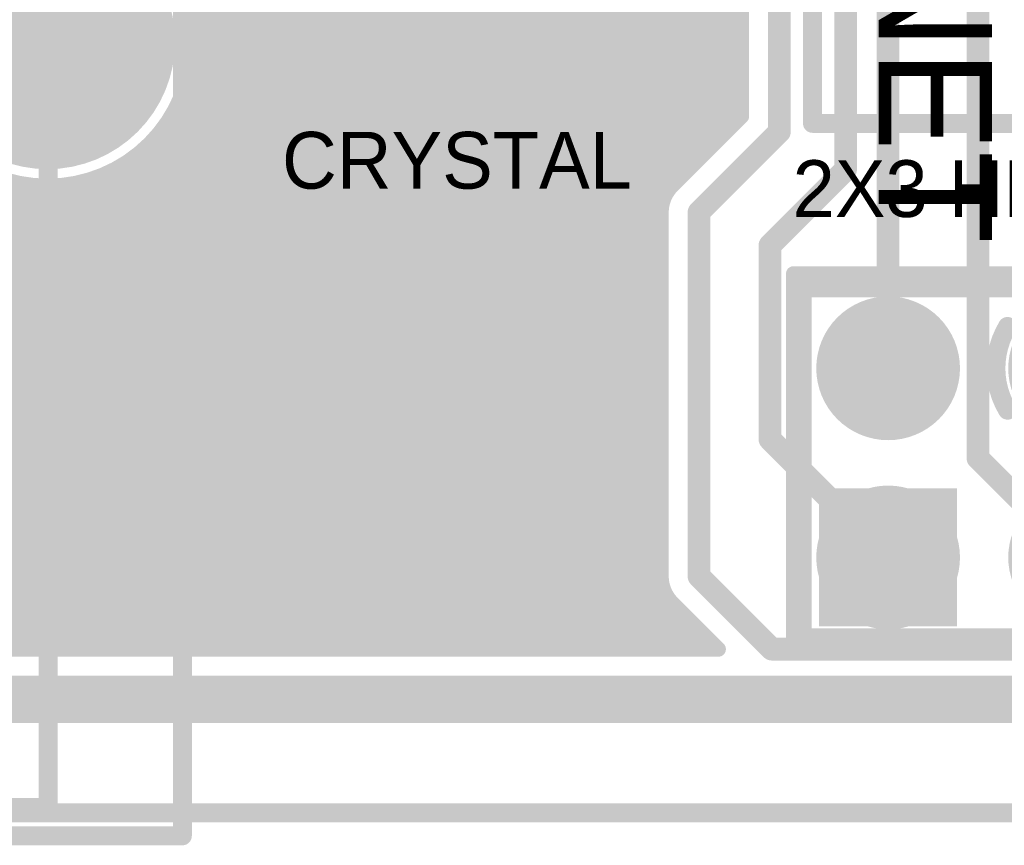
# Model space of a CAD drawing. Extents: x 7.17 to 14.1, y 4 to 11.75.
# Tile 14 of 214: x 8.58 to 9.1, y 5.74 to 6.18. Entities that reach past the tile are written whole.
import ezdxf

# ---------------------------------------------------------------- set-up
doc = ezdxf.new("R2010")
doc.units = 0
doc.layers.get('0').update_dxf_attribs({"linetype": 'CONTINUOUS'})
for name, color, linetype in [('BOTTOMLAYER', 5, 'CONTINUOUS'), ('BOTTOMSOLDER', 6, 'CONTINUOUS'), ('INTERNALPLANE1', 76, 'CONTINUOUS'), ('KEEPOUTLAYER', 6, 'CONTINUOUS'), ('MECHANICAL1', 6, 'CONTINUOUS'), ('MECHANICAL3', 76, 'CONTINUOUS'), ('MECHANICAL6', 56, 'CONTINUOUS'), ('MECHANICAL7', 56, 'CONTINUOUS'), ('MULTILAYER', 9, 'CONTINUOUS'), ('TOPLAYER', 1, 'CONTINUOUS'), ('TOPOVERLAY', 2, 'CONTINUOUS'), ('TOPPASTE', 8, 'CONTINUOUS'), ('TOPSOLDER', 216, 'CONTINUOUS')]:
    doc.layers.add(name, color=color, linetype=linetype)

# ---------------------------------------------------------------- blocks, each defined once
blk = doc.blocks.new('SMT_CRYSTAL_1')
at = {"layer": 'MECHANICAL1', "const_width": 0.01}
for points in [[(0.035, -0.1, -1), (0.035, 0.1)], [(0.265, 0.1, -1), (0.265, -0.1)]]:
    blk.add_lwpolyline(points, format="xyb", dxfattribs=at)
for points in [[(0.035, 0.1), (0.265, 0.1)], [(-0.08, 0.03), (-0.08, -0.025)], [(-0.08, 0.03), (-0.06, 0.03)], [(0.36, 0.03), (0.38, 0.03)], [(0.38, 0.03), (0.38, -0.025)], [(-0.08, -0.025), (-0.06, -0.025)], [(0.36, -0.025), (0.38, -0.025)], [(0.035, -0.1), (0.265, -0.1)]]:
    blk.add_lwpolyline(points, dxfattribs=at)
at = {"layer": 'MECHANICAL1', "const_width": 0.005}
for points in [[(0.0325, 0.1, 1), (0.0375, 0.1, 1)], [(0.0325, 0.1, 1), (0.0375, 0.1, 1)], [(0.2625, 0.1, 1), (0.2675, 0.1, 1)], [(0.2625, 0.1, 1), (0.2675, 0.1, 1)], [(-0.0825, 0.03, 1), (-0.0775, 0.03, 1)], [(-0.0825, 0.03, 1), (-0.0775, 0.03, 1)], [(-0.0625, 0.03, 1), (-0.0575, 0.03, 1)], [(0.3575, 0.03, 1), (0.3625, 0.03, 1)], [(0.3775, 0.03, 1), (0.3825, 0.03, 1)], [(0.3775, 0.03, 1), (0.3825, 0.03, 1)], [(-0.0825, -0.025, 1), (-0.0775, -0.025, 1)], [(-0.0825, -0.025, 1), (-0.0775, -0.025, 1)], [(-0.0625, -0.025, 1), (-0.0575, -0.025, 1)], [(0.3575, -0.025, 1), (0.3625, -0.025, 1)], [(0.3775, -0.025, 1), (0.3825, -0.025, 1)], [(0.3775, -0.025, 1), (0.3825, -0.025, 1)], [(0.0325, -0.1, 1), (0.0375, -0.1, 1)], [(0.0325, -0.1, 1), (0.0375, -0.1, 1)], [(0.2625, -0.1, 1), (0.2675, -0.1, 1)], [(0.2625, -0.1, 1), (0.2675, -0.1, 1)]]:
    blk.add_lwpolyline(points, format="xyb", close=True, dxfattribs=at)
at = {"layer": 'TOPLAYER'}
for points in [[(-0.09, -0.04), (0.09, -0.04), (-0.09, 0.04), (0.09, 0.04)], [(0.21, -0.04), (0.39, -0.04), (0.21, 0.04), (0.39, 0.04)]]:
    blk.add_solid(points, dxfattribs=at)
at = {"layer": 'TOPOVERLAY', "const_width": 0.01}
for points in [[(-0.1, 0.11), (-0.1, -0.115)], [(-0.1, 0.11), (0.405, 0.11)], [(0.405, 0.11), (0.405, -0.115)], [(-0.1, -0.115), (0.405, -0.115)]]:
    blk.add_lwpolyline(points, dxfattribs=at)
at = {"layer": 'TOPOVERLAY', "const_width": 0.005}
for points in [[(-0.1025, 0.11, 1), (-0.0975, 0.11, 1)], [(-0.1025, 0.11, 1), (-0.0975, 0.11, 1)], [(0.4025, 0.11, 1), (0.4075, 0.11, 1)], [(0.4025, 0.11, 1), (0.4075, 0.11, 1)], [(-0.1025, -0.115, 1), (-0.0975, -0.115, 1)], [(-0.1025, -0.115, 1), (-0.0975, -0.115, 1)], [(0.4025, -0.115, 1), (0.4075, -0.115, 1)], [(0.4025, -0.115, 1), (0.4075, -0.115, 1)]]:
    blk.add_lwpolyline(points, format="xyb", close=True, dxfattribs=at)
at = {"layer": 'TOPPASTE'}
for points in [[(-0.09, -0.04), (0.09, -0.04), (-0.09, 0.04), (0.09, 0.04)], [(0.21, -0.04), (0.39, -0.04), (0.21, 0.04), (0.39, 0.04)]]:
    blk.add_solid(points, dxfattribs=at)
at = {"layer": 'TOPSOLDER'}
for points in [[(-0.094, -0.044), (0.094, -0.044), (-0.094, 0.044), (0.094, 0.044)], [(0.206, -0.044), (0.394, -0.044), (0.206, 0.044), (0.394, 0.044)]]:
    blk.add_solid(points, dxfattribs=at)
blk = doc.blocks.new('USB_JACK_5')
at = {"layer": 'BOTTOMSOLDER', "const_width": 0.0665}
blk.add_lwpolyline([(0.203561, -0.187205, 1), (0.270061, -0.187205, 1)], format="xyb", close=True, dxfattribs=at)
at = {"layer": 'MECHANICAL1', "const_width": 0.01}
for points in [[(0.237176, -0.592205), (0.237176, 0.025795)], [(-0.236824, -0.592205), (0.237176, -0.592205)]]:
    blk.add_lwpolyline(points, dxfattribs=at)
at = {"layer": 'MECHANICAL1', "const_width": 0.005}
blk.add_lwpolyline([(0.234676, -0.592205, 1), (0.239676, -0.592205, 1)], format="xyb", close=True, dxfattribs=at)
blk.add_lwpolyline([(0.234676, -0.592205, 1), (0.239676, -0.592205, 1)], format="xyb", close=True, dxfattribs=at)
at = {"layer": 'MULTILAYER', "const_width": 0.0625}
blk.add_lwpolyline([(0.205561, -0.187205, 1), (0.268061, -0.187205, 1)], format="xyb", close=True, dxfattribs=at)
at = {"layer": 'TOPOVERLAY', "const_width": 0.01}
for points in [[(0.308176, -0.607205), (0.308176, 0.042795)], [(0.093176, -0.607205), (0.308176, -0.607205)]]:
    blk.add_lwpolyline(points, dxfattribs=at)
at = {"layer": 'TOPOVERLAY', "const_width": 0.005}
blk.add_lwpolyline([(0.305676, -0.607205, 1), (0.310676, -0.607205, 1)], format="xyb", close=True, dxfattribs=at)
blk.add_lwpolyline([(0.305676, -0.607205, 1), (0.310676, -0.607205, 1)], format="xyb", close=True, dxfattribs=at)
at = {"layer": 'TOPSOLDER', "const_width": 0.0665}
blk.add_lwpolyline([(0.203561, -0.187205, 1), (0.270061, -0.187205, 1)], format="xyb", close=True, dxfattribs=at)
blk = doc.blocks.new('HDR3X2_77')
at = {"layer": 'BOTTOMSOLDER', "const_width": 0.0365}
for points in [[(-0.01825, 0.1, 1), (0.01825, 0.1, 1)], [(0.08175, 0.1, 1), (0.11825, 0.1, 1)], [(0.18175, 0.1, 1), (0.21825, 0.1, 1)], [(0.08175, 0, 1), (0.11825, 0, 1)], [(0.18175, 0, 1), (0.21825, 0, 1)]]:
    blk.add_lwpolyline(points, format="xyb", close=True, dxfattribs=at)
at = {"layer": 'BOTTOMSOLDER'}
blk.add_solid([(-0.0365, -0.0365), (0.0365, -0.0365), (-0.0365, 0.0365), (0.0365, 0.0365)], dxfattribs=at)
at = {"layer": 'MULTILAYER', "const_width": 0.0325}
for points in [[(-0.01625, 0.1, 1), (0.01625, 0.1, 1)], [(0.08375, 0.1, 1), (0.11625, 0.1, 1)], [(0.18375, 0.1, 1), (0.21625, 0.1, 1)], [(0.08375, 0, 1), (0.11625, 0, 1)], [(0.18375, 0, 1), (0.21625, 0, 1)]]:
    blk.add_lwpolyline(points, format="xyb", close=True, dxfattribs=at)
at = {"layer": 'MULTILAYER'}
blk.add_solid([(-0.0325, -0.0325), (0.0325, -0.0325), (-0.0325, 0.0325), (0.0325, 0.0325)], dxfattribs=at)
at = {"layer": 'TOPOVERLAY', "const_width": 0.008}
for points in [[(-0.05, 0.15), (0.25, 0.15)], [(-0.05, -0.05), (-0.05, 0.15)], [(0.25, -0.05), (0.25, 0.15)], [(-0.05, -0.05), (0.25, -0.05)]]:
    blk.add_lwpolyline(points, dxfattribs=at)
at = {"layer": 'TOPOVERLAY', "const_width": 0.004}
for points in [[(-0.052, 0.15, 1), (-0.048, 0.15, 1)], [(-0.052, 0.15, 1), (-0.048, 0.15, 1)], [(0.248, 0.15, 1), (0.252, 0.15, 1)], [(0.248, 0.15, 1), (0.252, 0.15, 1)], [(-0.052, -0.05, 1), (-0.048, -0.05, 1)], [(-0.052, -0.05, 1), (-0.048, -0.05, 1)], [(0.248, -0.05, 1), (0.252, -0.05, 1)], [(0.248, -0.05, 1), (0.252, -0.05, 1)]]:
    blk.add_lwpolyline(points, format="xyb", close=True, dxfattribs=at)
at = {"layer": 'TOPSOLDER', "const_width": 0.0365}
for points in [[(-0.01825, 0.1, 1), (0.01825, 0.1, 1)], [(0.08175, 0.1, 1), (0.11825, 0.1, 1)], [(0.18175, 0.1, 1), (0.21825, 0.1, 1)], [(0.08175, 0, 1), (0.11825, 0, 1)], [(0.18175, 0, 1), (0.21825, 0, 1)]]:
    blk.add_lwpolyline(points, format="xyb", close=True, dxfattribs=at)
at = {"layer": 'TOPSOLDER'}
blk.add_solid([(-0.0365, -0.0365), (0.0365, -0.0365), (-0.0365, 0.0365), (0.0365, 0.0365)], dxfattribs=at)

msp = doc.modelspace()

# ---------------------------------------------------------------- linework, layer by layer
at = {"layer": 'BOTTOMLAYER'}
for points, const_width in [([(8.666736, 6.177715), (9.48782, 6.998799)], 0.008), ([(8.667306, 6.171213), (9.491356, 6.995264)], 0.008), ([(8.66651, 6.156275), (9.498427, 6.988193)], 0.008), ([(8.667294, 6.164131), (9.494891, 6.991728)], 0.008), ([(9.012904, 6.1), (9.012904, 6.435)], 0.012), ([(8.664578, 6.147272), (8.948436, 6.431131)], 0.008), ([(8.003973, 6.421013), (8.578486, 5.8465)], 0.008), ([(8.011057, 6.421), (8.585557, 5.8465)], 0.008), ([(8.018128, 6.421), (8.592628, 5.8465)], 0.008), ([(8.025199, 6.421), (8.599699, 5.8465)], 0.008), ([(8.03227, 6.421), (8.60677, 5.8465)], 0.008), ([(8.039341, 6.421), (8.613841, 5.8465)], 0.008), ([(8.046413, 6.421), (8.620912, 5.8465)], 0.008), ([(8.053484, 6.421), (8.627984, 5.8465)], 0.008), ([(8.060555, 6.421), (8.635055, 5.8465)], 0.008), ([(8.067626, 6.421), (8.642126, 5.8465)], 0.008), ([(8.074697, 6.421), (8.649197, 5.8465)], 0.008), ([(8.081768, 6.421), (8.656268, 5.8465)], 0.008), ([(8.088839, 6.421), (8.663339, 5.8465)], 0.008), ([(8.449465, 6.421), (8.915404, 5.955061)], 0.008), ([(8.456536, 6.421), (8.915404, 5.962132)], 0.008), ([(8.463607, 6.421), (8.915404, 5.969203)], 0.008), ([(8.470678, 6.421), (8.915404, 5.976274)], 0.008), ([(8.47775, 6.421), (8.915404, 5.983346)], 0.008), ([(8.484821, 6.421), (8.915404, 5.990417)], 0.008), ([(8.491892, 6.421), (8.915404, 5.997488)], 0.008), ([(8.498963, 6.421), (8.915404, 6.004559)], 0.008), ([(8.506034, 6.421), (8.915404, 6.01163)], 0.008), ([(8.513105, 6.421), (8.915404, 6.018701)], 0.008), ([(8.520176, 6.421), (8.915404, 6.025772)], 0.008), ([(8.527247, 6.421), (8.915404, 6.032843)], 0.008), ([(8.534318, 6.421), (8.915404, 6.039914)], 0.008), ([(8.541389, 6.421), (8.915404, 6.046985)], 0.008), ([(8.548461, 6.421), (8.915404, 6.054057)], 0.008), ([(8.555532, 6.421), (8.915404, 6.061128)], 0.008), ([(8.562603, 6.421), (8.915404, 6.068199)], 0.008), ([(8.569674, 6.421), (8.915404, 6.07527)], 0.008), ([(8.576745, 6.421), (8.915885, 6.08186)], 0.008), ([(8.583816, 6.421), (8.917808, 6.087008)], 0.008), ([(8.590887, 6.421), (8.920763, 6.091125)], 0.008), ([(8.597958, 6.421), (8.924289, 6.094669)], 0.008), ([(8.605029, 6.421), (8.927825, 6.098205)], 0.008), ([(8.612101, 6.421), (8.93136, 6.10174)], 0.008), ([(8.619172, 6.421), (8.934896, 6.105276)], 0.008), ([(8.626243, 6.421), (8.938431, 6.108811)], 0.008), ([(8.633314, 6.421), (8.941967, 6.112347)], 0.008), ([(8.660533, 6.136156), (8.946474, 6.422097)], 0.008), ([(8.377948, 5.8465), (8.946755, 6.415308)], 0.008), ([(8.385019, 5.8465), (8.948157, 6.409638)], 0.008), ([(8.39209, 5.8465), (8.950341, 6.404751)], 0.008), ([(8.399161, 5.8465), (8.953163, 6.400502)], 0.008), ([(8.406232, 5.8465), (8.956563, 6.396831)], 0.008), ([(8.957904, 6.128284), (8.957904, 6.395)], 0.008), ([(8.977904, 6.12), (8.977904, 6.395)], 0.012), ([(8.413303, 5.8465), (8.957904, 6.391101)], 0.008), ([(8.420374, 5.8465), (8.957904, 6.38403)], 0.008), ([(8.427445, 5.8465), (8.957904, 6.376959)], 0.008), ([(8.434517, 5.8465), (8.957904, 6.369887)], 0.008), ([(8.768903, 6.370264), (8.957904, 6.181263)], 0.008), ([(8.768328, 6.363768), (8.957904, 6.174192)], 0.008), ([(8.441588, 5.8465), (8.957904, 6.362816)], 0.008), ([(8.7668, 6.358225), (8.957904, 6.167121)], 0.008), ([(8.448659, 5.8465), (8.957904, 6.355745)], 0.008), ([(8.764568, 6.353386), (8.957904, 6.16005)], 0.008), ([(8.45573, 5.8465), (8.957904, 6.348674)], 0.008), ([(8.761748, 6.349134), (8.957904, 6.152979)], 0.008), ([(8.758393, 6.345418), (8.957904, 6.145907)], 0.008), ([(8.462801, 5.8465), (8.957904, 6.341603)], 0.008), ([(8.723368, 6.338017), (8.945502, 6.115883)], 0.008), ([(8.745049, 6.337549), (8.956109, 6.126489)], 0.008), ([(8.75009, 6.33958), (8.957904, 6.131765)], 0.008), ([(8.754515, 6.342226), (8.957904, 6.138836)], 0.008), ([(8.469872, 5.8465), (8.957904, 6.334532)], 0.008), ([(8.732361, 6.336095), (8.949038, 6.119418)], 0.008), ([(8.739248, 6.336279), (8.952573, 6.122954)], 0.008), ([(9.082904, 5.9475), (9.082904, 6.33)], 0.012), ([(8.476943, 5.8465), (8.957904, 6.327461)], 0.008), ([(8.484014, 5.8465), (8.957904, 6.32039)], 0.008), ([(8.491085, 5.8465), (8.957904, 6.313319)], 0.008), ([(8.498156, 5.8465), (8.957904, 6.306248)], 0.008), ([(8.505228, 5.8465), (8.957904, 6.299176)], 0.008), ([(8.512299, 5.8465), (8.957904, 6.292105)], 0.008), ([(8.51937, 5.8465), (8.957904, 6.285034)], 0.008), ([(8.526441, 5.8465), (8.957904, 6.277963)], 0.008), ([(8.533512, 5.8465), (8.957904, 6.270892)], 0.008), ([(8.348843, 6.259991), (8.762334, 5.8465)], 0.008), ([(8.540583, 5.8465), (8.957904, 6.263821)], 0.008), ([(8.346843, 6.25492), (8.755263, 5.8465)], 0.008), ([(8.547654, 5.8465), (8.957904, 6.25675)], 0.008), ([(8.344381, 6.250311), (8.748192, 5.8465)], 0.008), ([(8.554725, 5.8465), (8.957904, 6.249679)], 0.008), ([(8.341503, 6.246118), (8.741121, 5.8465)], 0.008), ([(8.334584, 6.238895), (8.726979, 5.8465)], 0.008), ([(8.338234, 6.242316), (8.73405, 5.8465)], 0.008), ([(8.561796, 5.8465), (8.957904, 6.242608)], 0.008), ([(8.326107, 6.233229), (8.712837, 5.8465)], 0.008), ([(8.330548, 6.23586), (8.719908, 5.8465)], 0.008), ([(8.568867, 5.8465), (8.957904, 6.235537)], 0.008), ([(8.284157, 6.232753), (8.67041, 5.8465)], 0.008), ([(8.294973, 6.229009), (8.677481, 5.8465)], 0.008), ([(8.303036, 6.228017), (8.684552, 5.8465)], 0.008), ([(8.309845, 6.228278), (8.691624, 5.8465)], 0.008), ([(8.315842, 6.229353), (8.698695, 5.8465)], 0.008), ([(8.321227, 6.231039), (8.705766, 5.8465)], 0.008), ([(8.383669, 6.232237), (8.769406, 5.8465)], 0.008), ([(8.394115, 6.228862), (8.776477, 5.8465)], 0.008), ([(8.402048, 6.228), (8.783548, 5.8465)], 0.008), ([(8.408781, 6.228338), (8.790619, 5.8465)], 0.008), ([(8.414722, 6.229468), (8.79769, 5.8465)], 0.008), ([(8.575938, 5.8465), (8.957904, 6.228466)], 0.008), ([(8.58301, 5.8465), (8.957904, 6.221394)], 0.008), ([(8.590081, 5.8465), (8.957904, 6.214323)], 0.008), ([(9.035404, 5.995), (9.035404, 6.2125)], 0.012), ([(8.597152, 5.8465), (8.957904, 6.207252)], 0.008), ([(8.656832, 6.206562), (8.915404, 5.94799)], 0.008), ([(8.604223, 5.8465), (8.957904, 6.200181)], 0.008), ([(8.611294, 5.8465), (8.957904, 6.19311)], 0.008), ([(8.662995, 6.193327), (8.915404, 5.940919)], 0.008), ([(8.618365, 5.8465), (8.957904, 6.186039)], 0.008), ([(8.665753, 6.183499), (8.915404, 5.933848)], 0.008), ([(8.625436, 5.8465), (8.957904, 6.178968)], 0.008), ([(8.632507, 5.8465), (8.957904, 6.171897)], 0.008), ([(8.667027, 6.175154), (8.915404, 5.926777)], 0.008), ([(8.667382, 6.167728), (8.915404, 5.919706)], 0.008), ([(8.639578, 5.8465), (8.957904, 6.164826)], 0.008), ([(8.667076, 6.160962), (8.915404, 5.912635)], 0.008), ([(8.64665, 5.8465), (8.957904, 6.157755)], 0.008), ([(8.653721, 5.8465), (8.957904, 6.150683)], 0.008), ([(8.666255, 6.154712), (8.915404, 5.905564)], 0.008), ([(8.665009, 6.148888), (8.915404, 5.898492)], 0.008), ([(8.660792, 5.8465), (8.957904, 6.143612)], 0.008), ([(8.663397, 6.143428), (8.915404, 5.891421)], 0.008), ([(8.661463, 6.138291), (8.915415, 5.884339)], 0.008), ([(8.667863, 5.8465), (8.957904, 6.136541)], 0.008), ([(8.65674, 6.128872), (8.939112, 5.8465)], 0.008), ([(8.659237, 6.133446), (8.918735, 5.873948)], 0.008), ([(8.674934, 5.8465), (8.957904, 6.12947)], 0.008), ([(8.653988, 6.124553), (8.932041, 5.8465)], 0.008), ([(8.921294, 6.091674), (8.957904, 6.128284)], 0.008), ([(8.650992, 6.120477), (8.92497, 5.8465)], 0.008), ([(8.935404, 6.0775), (8.977904, 6.12)], 0.012), ([(8.647761, 6.116638), (8.917899, 5.8465)], 0.008), ([(8.640601, 6.109655), (8.903757, 5.8465)], 0.008), ([(8.644297, 6.113031), (8.910828, 5.8465)], 0.008), ([(8.543621, 6.10764), (8.804761, 5.8465)], 0.008), ([(8.632505, 6.10361), (8.889614, 5.8465)], 0.008), ([(8.636672, 6.106513), (8.896685, 5.8465)], 0.008), ([(8.370877, 5.8465), (8.622521, 6.098145)], 0.008), ([(8.623415, 6.098558), (8.875472, 5.8465)], 0.008), ([(8.62809, 6.100953), (8.882543, 5.8465)], 0.008), ([(8.972904, 6.06), (9.012904, 6.1)], 0.012), ([(8.32845, 5.8465), (8.574927, 6.092977)], 0.008), ([(8.363805, 5.8465), (8.611405, 6.0941)], 0.008), ([(8.560929, 6.097403), (8.811832, 5.8465)], 0.008), ([(8.571651, 6.093752), (8.818903, 5.8465)], 0.008), ([(8.607612, 6.093147), (8.854259, 5.8465)], 0.008), ([(8.613205, 6.094625), (8.86133, 5.8465)], 0.008), ([(8.618461, 6.09644), (8.868401, 5.8465)], 0.008), ([(8.335521, 5.8465), (8.580962, 6.091941)], 0.008), ([(8.342592, 5.8465), (8.587464, 6.091372)], 0.008), ([(8.349663, 5.8465), (8.594546, 6.091383)], 0.008), ([(8.356734, 5.8465), (8.602402, 6.092168)], 0.008), ([(8.580467, 6.092008), (8.825974, 5.8465)], 0.008), ([(8.588203, 6.091342), (8.833046, 5.8465)], 0.008), ([(8.595199, 6.091417), (8.840117, 5.8465)], 0.008), ([(8.601633, 6.092054), (8.847188, 5.8465)], 0.008), ([(8.682005, 5.8465), (8.915569, 6.080064)], 0.008), ([(8.915404, 5.885), (8.915404, 6.0775)], 0.008), ([(8.935404, 5.885), (8.935404, 6.0775)], 0.012), ([(8.689076, 5.8465), (8.915404, 6.072828)], 0.008), ([(8.696147, 5.8465), (8.915404, 6.065757)], 0.008), ([(8.972904, 5.9575), (8.972904, 6.06)], 0.012), ([(8.703218, 5.8465), (8.915404, 6.058686)], 0.008), ([(8.710289, 5.8465), (8.915404, 6.051615)], 0.008), ([(8.71736, 5.8465), (8.915404, 6.044543)], 0.008), ([(8.724432, 5.8465), (8.915404, 6.037472)], 0.008), ([(8.731503, 5.8465), (8.915404, 6.030401)], 0.008), ([(8.738574, 5.8465), (8.915404, 6.02333)], 0.008), ([(8.745645, 5.8465), (8.915404, 6.016259)], 0.008), ([(8.752716, 5.8465), (8.915404, 6.009188)], 0.008), ([(8.759787, 5.8465), (8.915404, 6.002117)], 0.008), ([(8.766858, 5.8465), (8.915404, 5.995046)], 0.008), ([(8.773929, 5.8465), (8.915404, 5.987975)], 0.008), ([(8.781, 5.8465), (8.915404, 5.980904)], 0.008), ([(8.788071, 5.8465), (8.915404, 5.973833)], 0.008), ([(8.795143, 5.8465), (8.915404, 5.966761)], 0.008), ([(8.802214, 5.8465), (8.915404, 5.95969)], 0.008), ([(8.972904, 5.9575), (9.035404, 5.895)], 0.012), ([(8.809285, 5.8465), (8.915404, 5.952619)], 0.008), ([(9.082904, 5.9475), (9.135404, 5.895)], 0.012), ([(8.816356, 5.8465), (8.915404, 5.945548)], 0.008), ([(8.823427, 5.8465), (8.915404, 5.938477)], 0.008), ([(8.830498, 5.8465), (8.915404, 5.931406)], 0.008), ([(8.837569, 5.8465), (8.915404, 5.924335)], 0.008), ([(8.84464, 5.8465), (8.915404, 5.917264)], 0.008), ([(8.851711, 5.8465), (8.915404, 5.910193)], 0.008), ([(8.858783, 5.8465), (8.915404, 5.903122)], 0.008), ([(8.865854, 5.8465), (8.915404, 5.89605)], 0.008), ([(8.872925, 5.8465), (8.915404, 5.888979)], 0.008), ([(8.935404, 5.885), (8.973904, 5.8465)], 0.012), ([(8.879996, 5.8465), (8.915613, 5.882117)], 0.008), ([(8.887067, 5.8465), (8.917226, 5.876659)], 0.008), ([(8.894138, 5.8465), (8.919947, 5.872309)], 0.008), ([(8.901209, 5.8465), (8.923414, 5.868705)], 0.008), ([(8.921294, 5.870826), (8.94562, 5.8465)], 0.008), ([(8.90828, 5.8465), (8.92695, 5.86517)], 0.008), ([(8.915351, 5.8465), (8.930485, 5.861634)], 0.008), ([(8.922422, 5.8465), (8.934021, 5.858099)], 0.008), ([(8.929493, 5.8465), (8.937557, 5.854563)], 0.008), ([(8.936565, 5.8465), (8.941092, 5.851028)], 0.008), ([(8.973904, 5.8465), (9.186904, 5.8465)], 0.012), ([(7.399904, 5.8465), (8.94562, 5.8465)], 0.008)]:
    msp.add_lwpolyline(points, dxfattribs=dict(at, const_width=const_width))
for points, const_width in [([(8.667382, 6.167795, 1), (8.514382, 6.167795, 1)], 0.008), ([(8.955904, 6.181263, 1), (8.959904, 6.181263, 1)], 0.004), ([(8.664736, 6.177715, 1), (8.668736, 6.177715, 1)], 0.004), ([(8.955904, 6.178968, 1), (8.959904, 6.178968, 1)], 0.004), ([(8.665027, 6.175154, 1), (8.669027, 6.175154, 1)], 0.004), ([(8.665306, 6.171213, 1), (8.669306, 6.171213, 1)], 0.004), ([(8.955904, 6.174192, 1), (8.959904, 6.174192, 1)], 0.004), ([(8.955904, 6.171897, 1), (8.959904, 6.171897, 1)], 0.004), ([(8.665382, 6.167795, 1), (8.669382, 6.167795, 1)], 0.004), ([(8.665382, 6.167728, 1), (8.669382, 6.167728, 1)], 0.004), ([(8.955904, 6.167121, 1), (8.959904, 6.167121, 1)], 0.004), ([(8.665076, 6.160962, 1), (8.669076, 6.160962, 1)], 0.004), ([(8.665294, 6.164131, 1), (8.669294, 6.164131, 1)], 0.004), ([(8.955904, 6.164826, 1), (8.959904, 6.164826, 1)], 0.004), ([(8.66451, 6.156275, 1), (8.66851, 6.156275, 1)], 0.004), ([(8.955904, 6.16005, 1), (8.959904, 6.16005, 1)], 0.004), ([(8.955904, 6.157755, 1), (8.959904, 6.157755, 1)], 0.004), ([(8.664255, 6.154712, 1), (8.668255, 6.154712, 1)], 0.004), ([(8.955904, 6.152979, 1), (8.959904, 6.152979, 1)], 0.004), ([(8.955904, 6.150683, 1), (8.959904, 6.150683, 1)], 0.004), ([(8.662578, 6.147272, 1), (8.666578, 6.147272, 1)], 0.004), ([(8.663009, 6.148888, 1), (8.667009, 6.148888, 1)], 0.004), ([(8.955904, 6.145907, 1), (8.959904, 6.145907, 1)], 0.004), ([(8.661397, 6.143428, 1), (8.665397, 6.143428, 1)], 0.004), ([(8.955904, 6.143612, 1), (8.959904, 6.143612, 1)], 0.004), ([(8.658533, 6.136156, 1), (8.662533, 6.136156, 1)], 0.004), ([(8.659463, 6.138291, 1), (8.663463, 6.138291, 1)], 0.004), ([(8.955904, 6.138836, 1), (8.959904, 6.138836, 1)], 0.004), ([(8.955904, 6.136541, 1), (8.959904, 6.136541, 1)], 0.004), ([(8.65474, 6.128872, 1), (8.65874, 6.128872, 1)], 0.004), ([(8.657237, 6.133446, 1), (8.661237, 6.133446, 1)], 0.004), ([(8.955904, 6.131765, 1), (8.959904, 6.131765, 1)], 0.004), ([(8.955904, 6.12947, 1), (8.959904, 6.12947, 1)], 0.004), ([(8.651988, 6.124553, 1), (8.655988, 6.124553, 1)], 0.004), ([(8.954109, 6.126489, 1), (8.958109, 6.126489, 1)], 0.004), ([(8.955904, 6.128284, 1), (8.959904, 6.128284, 1)], 0.004), ([(8.955904, 6.128284, 1), (8.959904, 6.128284, 1)], 0.004), ([(8.648992, 6.120477, 1), (8.652992, 6.120477, 1)], 0.004), ([(8.947038, 6.119418, 1), (8.951038, 6.119418, 1)], 0.004), ([(8.950574, 6.122954, 1), (8.954574, 6.122954, 1)], 0.004), ([(8.974904, 6.12, 1), (8.980904, 6.12, 1)], 0.006), ([(8.974904, 6.12, 1), (8.980904, 6.12, 1)], 0.006), ([(8.645761, 6.116638, 1), (8.649761, 6.116638, 1)], 0.004), ([(8.943502, 6.115883, 1), (8.947502, 6.115883, 1)], 0.004), ([(8.638601, 6.109655, 1), (8.642601, 6.109655, 1)], 0.004), ([(8.642297, 6.113031, 1), (8.646297, 6.113031, 1)], 0.004), ([(8.936431, 6.108811, 1), (8.940431, 6.108811, 1)], 0.004), ([(8.939967, 6.112347, 1), (8.943967, 6.112347, 1)], 0.004), ([(8.630505, 6.10361, 1), (8.634505, 6.10361, 1)], 0.004), ([(8.634672, 6.106513, 1), (8.638672, 6.106513, 1)], 0.004), ([(8.932896, 6.105276, 1), (8.936896, 6.105276, 1)], 0.004), ([(8.620521, 6.098145, 1), (8.624521, 6.098145, 1)], 0.004), ([(8.621415, 6.098558, 1), (8.625415, 6.098558, 1)], 0.004), ([(8.62609, 6.100953, 1), (8.63009, 6.100953, 1)], 0.004), ([(8.925825, 6.098205, 1), (8.929825, 6.098205, 1)], 0.004), ([(8.92936, 6.10174, 1), (8.93336, 6.10174, 1)], 0.004), ([(9.009904, 6.1, 1), (9.015904, 6.1, 1)], 0.006), ([(9.009904, 6.1, 1), (9.015904, 6.1, 1)], 0.006), ([(8.572928, 6.092977, 1), (8.576928, 6.092977, 1)], 0.004), ([(8.605612, 6.093147, 1), (8.609612, 6.093147, 1)], 0.004), ([(8.609405, 6.0941, 1), (8.613405, 6.0941, 1)], 0.004), ([(8.611205, 6.094625, 1), (8.615205, 6.094625, 1)], 0.004), ([(8.616461, 6.09644, 1), (8.620461, 6.09644, 1)], 0.004), ([(8.922289, 6.094669, 1), (8.926289, 6.094669, 1)], 0.004), ([(8.578467, 6.092008, 1), (8.582467, 6.092008, 1)], 0.004), ([(8.578962, 6.091941, 1), (8.582962, 6.091941, 1)], 0.004), ([(8.585464, 6.091372, 1), (8.589464, 6.091372, 1)], 0.004), ([(8.586203, 6.091342, 1), (8.590203, 6.091342, 1)], 0.004), ([(8.592546, 6.091383, 1), (8.596546, 6.091383, 1)], 0.004), ([(8.593199, 6.091417, 1), (8.597199, 6.091417, 1)], 0.004), ([(8.599633, 6.092054, 1), (8.603633, 6.092054, 1)], 0.004), ([(8.600402, 6.092168, 1), (8.604402, 6.092168, 1)], 0.004), ([(8.918763, 6.091125, 1), (8.922763, 6.091125, 1)], 0.004), ([(8.919262, 6.091642, 1), (8.923262, 6.091642, 1)], 0.004), ([(8.919294, 6.091674, 1), (8.923294, 6.091674, 1)], 0.004), ([(8.919294, 6.091674, 1), (8.923294, 6.091674, 1)], 0.004), ([(8.915808, 6.087008, 1), (8.919808, 6.087008, 1)], 0.004), ([(8.913404, 6.0775, 1), (8.917404, 6.0775, 1)], 0.004), ([(8.913404, 6.0775, 1), (8.917404, 6.0775, 1)], 0.004), ([(8.913404, 6.0775, 1), (8.917404, 6.0775, 1)], 0.004), ([(8.913569, 6.080064, 1), (8.917569, 6.080064, 1)], 0.004), ([(8.913885, 6.08186, 1), (8.917885, 6.08186, 1)], 0.004), ([(8.932404, 6.0775, 1), (8.938404, 6.0775, 1)], 0.006), ([(8.932404, 6.0775, 1), (8.938404, 6.0775, 1)], 0.006), ([(8.913404, 6.07527, 1), (8.917404, 6.07527, 1)], 0.004), ([(8.913404, 6.072828, 1), (8.917404, 6.072828, 1)], 0.004), ([(8.913404, 6.068199, 1), (8.917404, 6.068199, 1)], 0.004), ([(8.913404, 6.065757, 1), (8.917404, 6.065757, 1)], 0.004), ([(8.969904, 6.06, 1), (8.975904, 6.06, 1)], 0.006), ([(8.969904, 6.06, 1), (8.975904, 6.06, 1)], 0.006), ([(8.913404, 6.061128, 1), (8.917404, 6.061128, 1)], 0.004), ([(8.913404, 6.058686, 1), (8.917404, 6.058686, 1)], 0.004), ([(8.913404, 6.054057, 1), (8.917404, 6.054057, 1)], 0.004), ([(8.913404, 6.051615, 1), (8.917404, 6.051615, 1)], 0.004), ([(8.913404, 6.046985, 1), (8.917404, 6.046985, 1)], 0.004), ([(8.913404, 6.044543, 1), (8.917404, 6.044543, 1)], 0.004), ([(8.913404, 6.039914, 1), (8.917404, 6.039914, 1)], 0.004), ([(8.913404, 6.037472, 1), (8.917404, 6.037472, 1)], 0.004), ([(8.913404, 6.032843, 1), (8.917404, 6.032843, 1)], 0.004), ([(8.913404, 6.030401, 1), (8.917404, 6.030401, 1)], 0.004), ([(8.913404, 6.025772, 1), (8.917404, 6.025772, 1)], 0.004), ([(8.913404, 6.02333, 1), (8.917404, 6.02333, 1)], 0.004), ([(8.913404, 6.018701, 1), (8.917404, 6.018701, 1)], 0.004), ([(8.913404, 6.016259, 1), (8.917404, 6.016259, 1)], 0.004), ([(8.913404, 6.01163, 1), (8.917404, 6.01163, 1)], 0.004), ([(8.913404, 6.009188, 1), (8.917404, 6.009188, 1)], 0.004), ([(8.913404, 6.004559, 1), (8.917404, 6.004559, 1)], 0.004), ([(8.913404, 6.002117, 1), (8.917404, 6.002117, 1)], 0.004), ([(8.913404, 5.997488, 1), (8.917404, 5.997488, 1)], 0.004), ([(8.913404, 5.995046, 1), (8.917404, 5.995046, 1)], 0.004), ([(9.032404, 5.995, 1), (9.038404, 5.995, 1)], 0.006), ([(8.913404, 5.990417, 1), (8.917404, 5.990417, 1)], 0.004), ([(8.913404, 5.987975, 1), (8.917404, 5.987975, 1)], 0.004), ([(8.913404, 5.983346, 1), (8.917404, 5.983346, 1)], 0.004), ([(8.913404, 5.980904, 1), (8.917404, 5.980904, 1)], 0.004), ([(8.913404, 5.976274, 1), (8.917404, 5.976274, 1)], 0.004), ([(8.913404, 5.973833, 1), (8.917404, 5.973833, 1)], 0.004), ([(8.913404, 5.969203, 1), (8.917404, 5.969203, 1)], 0.004), ([(8.913404, 5.966761, 1), (8.917404, 5.966761, 1)], 0.004), ([(8.913404, 5.962132, 1), (8.917404, 5.962132, 1)], 0.004), ([(8.913404, 5.95969, 1), (8.917404, 5.95969, 1)], 0.004), ([(8.969904, 5.9575, 1), (8.975904, 5.9575, 1)], 0.006), ([(8.969904, 5.9575, 1), (8.975904, 5.9575, 1)], 0.006), ([(8.913404, 5.955061, 1), (8.917404, 5.955061, 1)], 0.004), ([(8.913404, 5.952619, 1), (8.917404, 5.952619, 1)], 0.004), ([(8.913404, 5.94799, 1), (8.917404, 5.94799, 1)], 0.004), ([(9.079904, 5.9475, 1), (9.085904, 5.9475, 1)], 0.006), ([(9.079904, 5.9475, 1), (9.085904, 5.9475, 1)], 0.006), ([(8.913404, 5.945548, 1), (8.917404, 5.945548, 1)], 0.004), ([(8.913404, 5.940919, 1), (8.917404, 5.940919, 1)], 0.004), ([(8.913404, 5.938477, 1), (8.917404, 5.938477, 1)], 0.004), ([(8.913404, 5.933848, 1), (8.917404, 5.933848, 1)], 0.004), ([(8.913404, 5.931406, 1), (8.917404, 5.931406, 1)], 0.004), ([(8.913404, 5.926777, 1), (8.917404, 5.926777, 1)], 0.004), ([(8.913404, 5.924335, 1), (8.917404, 5.924335, 1)], 0.004), ([(8.913404, 5.919706, 1), (8.917404, 5.919706, 1)], 0.004), ([(8.913404, 5.917264, 1), (8.917404, 5.917264, 1)], 0.004), ([(8.913404, 5.912635, 1), (8.917404, 5.912635, 1)], 0.004), ([(8.913404, 5.910193, 1), (8.917404, 5.910193, 1)], 0.004), ([(8.913404, 5.905564, 1), (8.917404, 5.905564, 1)], 0.004), ([(8.913404, 5.903122, 1), (8.917404, 5.903122, 1)], 0.004), ([(8.913404, 5.898492, 1), (8.917404, 5.898492, 1)], 0.004), ([(8.913404, 5.89605, 1), (8.917404, 5.89605, 1)], 0.004), ([(9.032404, 5.895, 1), (9.038404, 5.895, 1)], 0.006), ([(8.913404, 5.891421, 1), (8.917404, 5.891421, 1)], 0.004), ([(8.913404, 5.888979, 1), (8.917404, 5.888979, 1)], 0.004), ([(8.913404, 5.885, 1), (8.917404, 5.885, 1)], 0.004), ([(8.913404, 5.885, 1), (8.917404, 5.885, 1)], 0.004), ([(8.913404, 5.885, 1), (8.917404, 5.885, 1)], 0.004), ([(8.913415, 5.884339, 1), (8.917415, 5.884339, 1)], 0.004), ([(8.932404, 5.885, 1), (8.938404, 5.885, 1)], 0.006), ([(8.932404, 5.885, 1), (8.938404, 5.885, 1)], 0.006), ([(8.913613, 5.882117, 1), (8.917613, 5.882117, 1)], 0.004), ([(8.915226, 5.876659, 1), (8.919226, 5.876659, 1)], 0.004), ([(8.916735, 5.873948, 1), (8.920735, 5.873948, 1)], 0.004), ([(8.917947, 5.872309, 1), (8.921947, 5.872309, 1)], 0.004), ([(8.919262, 5.870858, 1), (8.923262, 5.870858, 1)], 0.004), ([(8.919294, 5.870826, 1), (8.923294, 5.870826, 1)], 0.004), ([(8.919294, 5.870826, 1), (8.923294, 5.870826, 1)], 0.004), ([(8.921414, 5.868705, 1), (8.925414, 5.868705, 1)], 0.004), ([(8.92495, 5.86517, 1), (8.92895, 5.86517, 1)], 0.004), ([(8.928486, 5.861634, 1), (8.932486, 5.861634, 1)], 0.004), ([(8.932021, 5.858099, 1), (8.936021, 5.858099, 1)], 0.004), ([(8.935557, 5.854563, 1), (8.939557, 5.854563, 1)], 0.004), ([(8.939092, 5.851028, 1), (8.943092, 5.851028, 1)], 0.004), ([(8.970904, 5.8465, 1), (8.976904, 5.8465, 1)], 0.006), ([(8.970904, 5.8465, 1), (8.976904, 5.8465, 1)], 0.006), ([(8.573939, 5.8465, 1), (8.577939, 5.8465, 1)], 0.004), ([(8.576486, 5.8465, 1), (8.580486, 5.8465, 1)], 0.004), ([(8.58101, 5.8465, 1), (8.58501, 5.8465, 1)], 0.004), ([(8.583557, 5.8465, 1), (8.587557, 5.8465, 1)], 0.004), ([(8.588081, 5.8465, 1), (8.592081, 5.8465, 1)], 0.004), ([(8.590628, 5.8465, 1), (8.594628, 5.8465, 1)], 0.004), ([(8.595152, 5.8465, 1), (8.599152, 5.8465, 1)], 0.004), ([(8.597699, 5.8465, 1), (8.601699, 5.8465, 1)], 0.004), ([(8.602223, 5.8465, 1), (8.606223, 5.8465, 1)], 0.004), ([(8.60477, 5.8465, 1), (8.60877, 5.8465, 1)], 0.004), ([(8.609294, 5.8465, 1), (8.613294, 5.8465, 1)], 0.004), ([(8.611841, 5.8465, 1), (8.615841, 5.8465, 1)], 0.004), ([(8.616365, 5.8465, 1), (8.620365, 5.8465, 1)], 0.004), ([(8.618913, 5.8465, 1), (8.622912, 5.8465, 1)], 0.004), ([(8.623436, 5.8465, 1), (8.627436, 5.8465, 1)], 0.004), ([(8.625984, 5.8465, 1), (8.629984, 5.8465, 1)], 0.004), ([(8.630507, 5.8465, 1), (8.634507, 5.8465, 1)], 0.004), ([(8.633055, 5.8465, 1), (8.637055, 5.8465, 1)], 0.004), ([(8.637578, 5.8465, 1), (8.641578, 5.8465, 1)], 0.004), ([(8.640126, 5.8465, 1), (8.644126, 5.8465, 1)], 0.004), ([(8.644649, 5.8465, 1), (8.648649, 5.8465, 1)], 0.004), ([(8.647197, 5.8465, 1), (8.651197, 5.8465, 1)], 0.004), ([(8.651721, 5.8465, 1), (8.655721, 5.8465, 1)], 0.004), ([(8.654268, 5.8465, 1), (8.658268, 5.8465, 1)], 0.004), ([(8.658792, 5.8465, 1), (8.662792, 5.8465, 1)], 0.004), ([(8.661339, 5.8465, 1), (8.665339, 5.8465, 1)], 0.004), ([(8.665863, 5.8465, 1), (8.669863, 5.8465, 1)], 0.004), ([(8.66841, 5.8465, 1), (8.67241, 5.8465, 1)], 0.004), ([(8.672934, 5.8465, 1), (8.676934, 5.8465, 1)], 0.004), ([(8.675481, 5.8465, 1), (8.679481, 5.8465, 1)], 0.004), ([(8.680005, 5.8465, 1), (8.684005, 5.8465, 1)], 0.004), ([(8.682552, 5.8465, 1), (8.686552, 5.8465, 1)], 0.004), ([(8.687076, 5.8465, 1), (8.691076, 5.8465, 1)], 0.004), ([(8.689623, 5.8465, 1), (8.693623, 5.8465, 1)], 0.004), ([(8.694147, 5.8465, 1), (8.698147, 5.8465, 1)], 0.004), ([(8.696695, 5.8465, 1), (8.700695, 5.8465, 1)], 0.004), ([(8.701218, 5.8465, 1), (8.705218, 5.8465, 1)], 0.004), ([(8.703766, 5.8465, 1), (8.707766, 5.8465, 1)], 0.004), ([(8.708289, 5.8465, 1), (8.712289, 5.8465, 1)], 0.004), ([(8.710837, 5.8465, 1), (8.714837, 5.8465, 1)], 0.004), ([(8.71536, 5.8465, 1), (8.719361, 5.8465, 1)], 0.004), ([(8.717908, 5.8465, 1), (8.721908, 5.8465, 1)], 0.004), ([(8.722432, 5.8465, 1), (8.726432, 5.8465, 1)], 0.004), ([(8.724979, 5.8465, 1), (8.728979, 5.8465, 1)], 0.004), ([(8.729503, 5.8465, 1), (8.733503, 5.8465, 1)], 0.004), ([(8.73205, 5.8465, 1), (8.73605, 5.8465, 1)], 0.004), ([(8.736574, 5.8465, 1), (8.740574, 5.8465, 1)], 0.004), ([(8.739121, 5.8465, 1), (8.743121, 5.8465, 1)], 0.004), ([(8.743645, 5.8465, 1), (8.747645, 5.8465, 1)], 0.004), ([(8.746192, 5.8465, 1), (8.750192, 5.8465, 1)], 0.004), ([(8.750716, 5.8465, 1), (8.754716, 5.8465, 1)], 0.004), ([(8.753263, 5.8465, 1), (8.757263, 5.8465, 1)], 0.004), ([(8.757787, 5.8465, 1), (8.761787, 5.8465, 1)], 0.004), ([(8.760335, 5.8465, 1), (8.764335, 5.8465, 1)], 0.004), ([(8.764858, 5.8465, 1), (8.768858, 5.8465, 1)], 0.004), ([(8.767406, 5.8465, 1), (8.771406, 5.8465, 1)], 0.004), ([(8.771929, 5.8465, 1), (8.775929, 5.8465, 1)], 0.004), ([(8.774477, 5.8465, 1), (8.778477, 5.8465, 1)], 0.004), ([(8.779, 5.8465, 1), (8.783, 5.8465, 1)], 0.004), ([(8.781548, 5.8465, 1), (8.785548, 5.8465, 1)], 0.004), ([(8.786072, 5.8465, 1), (8.790071, 5.8465, 1)], 0.004), ([(8.788619, 5.8465, 1), (8.792619, 5.8465, 1)], 0.004), ([(8.793143, 5.8465, 1), (8.797143, 5.8465, 1)], 0.004), ([(8.79569, 5.8465, 1), (8.79969, 5.8465, 1)], 0.004), ([(8.800214, 5.8465, 1), (8.804214, 5.8465, 1)], 0.004), ([(8.802761, 5.8465, 1), (8.806761, 5.8465, 1)], 0.004), ([(8.807285, 5.8465, 1), (8.811285, 5.8465, 1)], 0.004), ([(8.809832, 5.8465, 1), (8.813832, 5.8465, 1)], 0.004), ([(8.814356, 5.8465, 1), (8.818356, 5.8465, 1)], 0.004), ([(8.816903, 5.8465, 1), (8.820903, 5.8465, 1)], 0.004), ([(8.821427, 5.8465, 1), (8.825427, 5.8465, 1)], 0.004), ([(8.823974, 5.8465, 1), (8.827974, 5.8465, 1)], 0.004), ([(8.828498, 5.8465, 1), (8.832498, 5.8465, 1)], 0.004), ([(8.831046, 5.8465, 1), (8.835045, 5.8465, 1)], 0.004), ([(8.835569, 5.8465, 1), (8.839569, 5.8465, 1)], 0.004), ([(8.838117, 5.8465, 1), (8.842117, 5.8465, 1)], 0.004), ([(8.84264, 5.8465, 1), (8.84664, 5.8465, 1)], 0.004), ([(8.845188, 5.8465, 1), (8.849188, 5.8465, 1)], 0.004), ([(8.849711, 5.8465, 1), (8.853711, 5.8465, 1)], 0.004), ([(8.852259, 5.8465, 1), (8.856259, 5.8465, 1)], 0.004), ([(8.856782, 5.8465, 1), (8.860782, 5.8465, 1)], 0.004), ([(8.85933, 5.8465, 1), (8.86333, 5.8465, 1)], 0.004), ([(8.863854, 5.8465, 1), (8.867854, 5.8465, 1)], 0.004), ([(8.866401, 5.8465, 1), (8.870401, 5.8465, 1)], 0.004), ([(8.870925, 5.8465, 1), (8.874925, 5.8465, 1)], 0.004), ([(8.873472, 5.8465, 1), (8.877472, 5.8465, 1)], 0.004), ([(8.877996, 5.8465, 1), (8.881996, 5.8465, 1)], 0.004), ([(8.880543, 5.8465, 1), (8.884543, 5.8465, 1)], 0.004), ([(8.885067, 5.8465, 1), (8.889067, 5.8465, 1)], 0.004), ([(8.887614, 5.8465, 1), (8.891614, 5.8465, 1)], 0.004), ([(8.892138, 5.8465, 1), (8.896138, 5.8465, 1)], 0.004), ([(8.894685, 5.8465, 1), (8.898685, 5.8465, 1)], 0.004), ([(8.899209, 5.8465, 1), (8.903209, 5.8465, 1)], 0.004), ([(8.901756, 5.8465, 1), (8.905757, 5.8465, 1)], 0.004), ([(8.90628, 5.8465, 1), (8.91028, 5.8465, 1)], 0.004), ([(8.908828, 5.8465, 1), (8.912828, 5.8465, 1)], 0.004), ([(8.913351, 5.8465, 1), (8.917351, 5.8465, 1)], 0.004), ([(8.915899, 5.8465, 1), (8.919899, 5.8465, 1)], 0.004), ([(8.920422, 5.8465, 1), (8.924422, 5.8465, 1)], 0.004), ([(8.92297, 5.8465, 1), (8.92697, 5.8465, 1)], 0.004), ([(8.927494, 5.8465, 1), (8.931494, 5.8465, 1)], 0.004), ([(8.930041, 5.8465, 1), (8.934041, 5.8465, 1)], 0.004), ([(8.934565, 5.8465, 1), (8.938565, 5.8465, 1)], 0.004), ([(8.937112, 5.8465, 1), (8.941112, 5.8465, 1)], 0.004), ([(8.94362, 5.8465, 1), (8.94762, 5.8465, 1)], 0.004), ([(8.94362, 5.8465, 1), (8.94762, 5.8465, 1)], 0.004)]:
    msp.add_lwpolyline(points, format="xyb", close=True, dxfattribs=dict(at, const_width=const_width))
at = {"layer": 'BOTTOMLAYER', "const_width": 0.008}
for points in [[(8.915404, 6.0775, -0.199496), (8.921294, 6.091674)], [(8.915404, 6.0775, -0.198912), (8.921262, 6.091642)], [(8.921262, 5.870858, -0.198912), (8.915404, 5.885)], [(8.921294, 5.870826, -0.199496), (8.915404, 5.885)]]:
    msp.add_lwpolyline(points, format="xyb", dxfattribs=at)
at = {"layer": 'INTERNALPLANE1'}
for points, const_width in [([(8.557132, 6.167795, 1), (8.624632, 6.167795, 1)], 0.0675), ([(9.016404, 5.995, 1), (9.054404, 5.995, 1)], 0.038), ([(9.096046, 6.017147, 1), (9.101046, 6.017147, 1)], 0.005), ([(9.096046, 5.972853, 1), (9.101046, 5.972853, 1)], 0.005), ([(9.016404, 5.895, 1), (9.054404, 5.895, 1)], 0.038)]:
    msp.add_lwpolyline(points, format="xyb", close=True, dxfattribs=dict(at, const_width=const_width))
at = {"layer": 'INTERNALPLANE1', "const_width": 0.01}
msp.add_lwpolyline([(9.098546, 5.972853, -0.277325), (9.098546, 6.017147)], format="xyb", dxfattribs=at)
at = {"layer": 'KEEPOUTLAYER', "const_width": 0.025}
msp.add_lwpolyline([(7.179904, 5.82), (11.109904, 5.82)], dxfattribs=at)
at = {"layer": 'MECHANICAL1', "const_width": 0.01}
for points in [[(8.989904, 6.0375), (9.279904, 6.0375)], [(8.989904, 5.8525), (8.989904, 6.0375)], [(8.989904, 5.8525), (9.279904, 5.8525)]]:
    msp.add_lwpolyline(points, dxfattribs=at)
at = {"layer": 'MECHANICAL1', "const_width": 0.005}
for points in [[(8.987404, 6.0375, 1), (8.992404, 6.0375, 1)], [(8.987404, 6.0375, 1), (8.992404, 6.0375, 1)], [(8.987404, 5.8525, 1), (8.992404, 5.8525, 1)], [(8.987404, 5.8525, 1), (8.992404, 5.8525, 1)]]:
    msp.add_lwpolyline(points, format="xyb", close=True, dxfattribs=at)
at = {"layer": 'MECHANICAL3', "const_width": 0.01}
msp.add_lwpolyline([(7.179904, 5.82), (11.109904, 5.82)], dxfattribs=at)
at = {"layer": 'MECHANICAL6', "const_width": 0.01}
msp.add_lwpolyline([(7.179904, 5.76), (9.629904, 5.76)], dxfattribs=at)
at = {"layer": 'MECHANICAL7', "const_width": 0.01}
for points in [[(8.995404, 6.1245), (8.995404, 8.3315)], [(8.995404, 6.1245), (10.832404, 6.1245)]]:
    msp.add_lwpolyline(points, dxfattribs=at)
at = {"layer": 'MECHANICAL7', "const_width": 0.005}
msp.add_lwpolyline([(8.992904, 6.1245, 1), (8.997904, 6.1245, 1)], format="xyb", close=True, dxfattribs=at)
msp.add_lwpolyline([(8.992904, 6.1245, 1), (8.997904, 6.1245, 1)], format="xyb", close=True, dxfattribs=at)
at = {"layer": 'MULTILAYER', "const_width": 0.01}
msp.add_lwpolyline([(7.179904, 5.82), (11.109904, 5.82)], dxfattribs=at)

# ---------------------------------------------------------------- block references
for name, p, rotation in [('SMT_CRYSTAL_1', (8.809904, 6.225), 90), ('HDR3X2_77', (9.035404, 5.895), 360)]:
    msp.add_blockref(name, p, dxfattribs=dict(rotation=rotation))
msp.add_blockref('USB_JACK_5', (8.354071, 6.355))

# ---------------------------------------------------------------- texts
at = {"layer": 'MECHANICAL1'}
for s, p in [('CRYSTAL', (8.714904, 6.09)), ('2X3 HEADER', (8.984904, 6.075))]:
    msp.add_text(s, height=0.03, dxfattribs=at).set_placement(p)
at = {"layer": 'TOPOVERLAY'}
msp.add_text('ENET', height=0.06, rotation=270, dxfattribs=at).set_placement((9.030404, 6.275))

doc.saveas('drawing.dxf')
